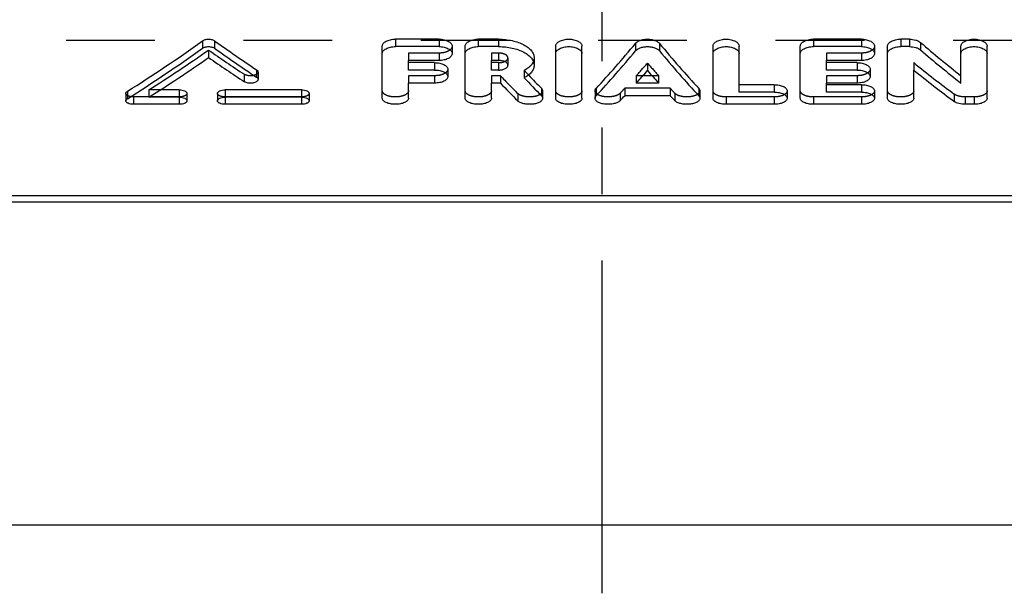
# Model space of a CAD drawing. Header units: millimetres. Extents: x 397 to 603, y 380 to 620.
# Tile 2 of 10: x 457 to 530, y 380 to 422. Entities that reach past the tile are written whole.
import ezdxf

# ---------------------------------------------------------------- set-up
doc = ezdxf.new("R2010")
doc.units = ezdxf.units.MM
doc.header["$LTSCALE"] = 65.185185
doc.linetypes.add('CENTER', pattern=[0.6, 0.375, -0.075, 0.075, -0.075])
doc.linetypes.add('HIDDEN', pattern=[0.2, 0.1, -0.1])
for name, color, linetype in [('ACHSEN_S', 7, 'CONTINUOUS'), ('FLAECHEN', 7, 'CONTINUOUS'), ('KONST.EL_MIT_GEO', 7, 'CONTINUOUS')]:
    doc.layers.add(name, color=color, linetype=linetype)

msp = doc.modelspace()

# ---------------------------------------------------------------- linework, layer by layer
at = {"layer": 'ACHSEN_S', "color": 2, "linetype": 'CENTER'}
msp.add_line((500, 380), (500, 620), dxfattribs=at)
at = {"layer": 'FLAECHEN', "color": 8, "linetype": 'HIDDEN'}
msp.add_line((597.5, 420.627), (402.5, 420.627), dxfattribs=at)
at = {"layer": 'KONST.EL_MIT_GEO', "color": 7, "linetype": 'Continuous'}
for p, q in [((470.629, 420.595), (470.629, 420.049)), ((471.527, 420.595), (471.527, 420.049)), ((488.018, 420.716), (484.811, 420.716)), ((484.811, 420.716), (484.811, 420.17)), ((488.018, 420.716), (488.018, 420.17)), ((492.4, 420.716), (490.905, 420.716)), ((490.905, 420.716), (490.905, 420.17)), ((492.4, 420.716), (492.4, 420.17)), ((519.061, 420.716), (515.533, 420.716)), ((515.533, 420.716), (515.533, 420.17)), ((519.061, 420.716), (519.061, 420.17)), ((522.59, 420.716), (521.948, 420.716)), ((521.948, 420.716), (521.948, 420.17)), ((522.59, 420.716), (522.59, 420.17)), ((523.406, 420.473), (523.406, 419.927)), ((483.848, 416.376), (483.848, 420.201)), ((488.018, 420.17), (484.811, 420.17)), ((488.981, 420.201), (488.981, 419.656)), ((489.943, 416.376), (489.943, 420.201)), ((492.4, 420.17), (490.905, 420.17)), ((496.596, 416.376), (496.596, 420.201)), ((498.52, 416.376), (498.52, 420.201)), ((502.457, 420.407), (502.457, 419.862)), ((504.219, 420.407), (504.219, 419.862)), ((508.156, 416.376), (508.156, 420.201)), ((510.08, 416.83), (510.08, 420.201)), ((514.571, 416.376), (514.571, 420.201)), ((519.061, 420.17), (515.533, 420.17)), ((520.024, 420.201), (520.024, 419.656)), ((520.986, 416.376), (520.986, 420.201)), ((522.59, 420.17), (521.948, 420.17)), ((526.378, 417.491), (526.378, 420.201)), ((528.302, 416.376), (528.302, 420.201)), ((488.018, 419.15), (485.773, 419.15)), ((485.773, 418.449), (485.773, 419.15)), ((492.4, 419.15), (491.867, 419.15)), ((491.867, 418.449), (491.867, 419.15)), ((495.006, 419.342), (495.006, 418.797)), ((519.061, 419.15), (516.495, 419.15)), ((516.495, 418.449), (516.495, 419.15)), ((474.607, 418.469), (474.607, 417.925)), ((474.719, 418.302), (474.719, 417.757)), ((487.697, 418.993), (485.773, 418.993)), ((487.697, 418.449), (485.773, 418.449)), ((487.697, 418.993), (487.697, 418.449)), ((488.66, 418.509), (488.66, 417.965)), ((492.4, 418.993), (491.867, 418.993)), ((492.4, 418.449), (491.867, 418.449)), ((492.4, 418.993), (492.4, 418.449)), ((518.741, 418.993), (516.495, 418.993)), ((518.741, 418.449), (516.495, 418.449)), ((518.741, 418.993), (518.741, 418.449)), ((519.703, 418.509), (519.703, 417.965)), ((522.91, 416.376), (522.91, 418.447)), ((503.673, 418.033), (503.003, 418.033)), ((465.112, 416.889), (465.112, 416.346)), ((468.929, 416.995), (467.538, 416.995)), ((468.929, 416.995), (468.929, 416.451)), ((477.91, 416.995), (472.297, 416.995)), ((472.297, 416.995), (472.297, 416.451)), ((477.91, 416.995), (477.91, 416.451)), ((487.697, 417.489), (485.773, 417.489)), ((485.773, 416.376), (485.773, 417.489)), ((492.525, 417.489), (491.867, 417.489)), ((491.867, 416.376), (491.867, 417.489)), ((495.543, 417.11), (495.543, 416.567)), ((495.633, 416.919), (495.633, 416.376)), ((499.482, 416.919), (499.482, 416.376)), ((499.564, 417.101), (499.564, 416.558)), ((504.157, 417.489), (502.519, 417.489)), ((507.112, 417.101), (507.112, 416.558)), ((507.193, 416.919), (507.193, 416.376)), ((512.646, 417.374), (510.08, 417.374)), ((512.646, 417.374), (512.646, 416.83)), ((513.608, 416.919), (513.608, 416.376)), ((518.741, 417.489), (516.495, 417.489)), ((516.495, 416.83), (516.495, 417.489)), ((519.061, 417.374), (516.495, 417.374)), ((519.061, 417.374), (519.061, 416.83)), ((520.024, 416.919), (520.024, 416.376)), ((465, 416.733), (465, 416.189)), ((468.929, 416.451), (466.682, 416.451)), ((469.491, 416.733), (469.491, 416.189)), ((471.736, 416.733), (471.736, 416.189)), ((477.91, 416.451), (472.297, 416.451)), ((478.472, 416.733), (478.472, 416.189)), ((505.003, 416.564), (501.672, 416.564)), ((512.646, 416.83), (510.08, 416.83)), ((519.061, 416.83), (516.495, 416.83)), ((468.929, 415.93), (465.561, 415.93)), ((477.91, 415.93), (472.297, 415.93)), ((512.646, 415.93), (509.118, 415.93)), ((519.061, 415.93), (515.533, 415.93)), ((527.34, 415.93), (526.698, 415.93)), ((551.03, 409.214), (448.97, 409.214)), ((550.334, 408.731), (449.666, 408.731)), ((597.5, 385), (402.5, 385))]:
    msp.add_line(p, q, dxfattribs=at)
at = {"layer": 'KONST.EL_MIT_GEO', "color": 8, "linetype": 'HIDDEN'}
for p, q in [((471.079, 419.919), (471.079, 419.373)), ((488.018, 419.695), (485.773, 419.695)), ((485.773, 419.695), (485.773, 419.15)), ((488.018, 419.695), (488.018, 419.15)), ((492.4, 419.695), (491.867, 419.695)), ((491.867, 419.695), (491.867, 419.15)), ((492.4, 419.695), (492.4, 419.15)), ((493.081, 419.342), (493.081, 418.797)), ((519.061, 419.695), (516.495, 419.695)), ((516.495, 419.695), (516.495, 419.15)), ((519.061, 419.695), (519.061, 419.15)), ((494.276, 418.427), (494.276, 417.883)), ((503.338, 418.961), (503.338, 418.417)), ((522.91, 418.992), (522.91, 418.447)), ((473.708, 418.135), (473.708, 417.591)), ((487.697, 418.033), (485.773, 418.033)), ((485.773, 418.033), (485.773, 417.489)), ((487.697, 418.033), (487.697, 417.489)), ((492.525, 418.033), (491.867, 418.033)), ((491.867, 418.033), (491.867, 417.489)), ((492.525, 418.033), (492.525, 417.489)), ((503.003, 418.033), (502.519, 418.033)), ((502.519, 418.033), (502.519, 417.489)), ((504.157, 418.033), (503.673, 418.033)), ((504.157, 418.033), (504.157, 417.489)), ((518.741, 418.033), (516.495, 418.033)), ((516.495, 418.033), (516.495, 417.489)), ((518.741, 418.033), (518.741, 417.489)), ((467.538, 416.995), (466.682, 416.995)), ((466.682, 416.995), (466.682, 416.451)), ((505.003, 417.108), (501.672, 417.108)), ((501.672, 417.108), (501.672, 416.564)), ((505.003, 417.108), (505.003, 416.564)), ((468.929, 416.474), (465.561, 416.474)), ((465.561, 416.474), (465.561, 415.93)), ((468.929, 416.451), (468.929, 415.93)), ((477.91, 416.474), (472.297, 416.474)), ((472.297, 416.451), (472.297, 415.93)), ((477.91, 416.451), (477.91, 415.93)), ((493.799, 416.73), (493.799, 416.186)), ((501.325, 416.739), (501.325, 416.195)), ((505.35, 416.739), (505.35, 416.195)), ((512.646, 416.474), (509.118, 416.474)), ((509.118, 416.474), (509.118, 415.93)), ((512.646, 416.474), (512.646, 415.93)), ((519.061, 416.474), (515.533, 416.474)), ((515.533, 416.474), (515.533, 415.93)), ((519.061, 416.474), (519.061, 415.93)), ((525.882, 416.682), (525.882, 416.138)), ((527.34, 416.474), (526.698, 416.474)), ((526.698, 416.474), (526.698, 415.93)), ((527.34, 416.474), (527.34, 415.93))]:
    msp.add_line(p, q, dxfattribs=at)
at = {"layer": 'KONST.EL_MIT_GEO', "color": 7, "linetype": 'Continuous'}
for centre, major_axis, ratio, start_param, end_param in [((464.067, 500), (48.822, 89.898), 0.562587, -2.358959, -2.280341), ((478.109, 500), (-49.066, 89.842), 0.563474, -4.004861, -3.961068), ((528.747, 500), (-36.281, 92.227), 0.500867, -3.898432, -3.847719), ((464.067, 500), (49.139, 90.481), 0.562587, -2.359055, -2.280945), ((478.109, 500), (-49.385, 90.425), 0.563474, -4.004256, -3.960747), ((498.75, 500), (21.925, 93.641), 0.374534, -2.563203, -2.493132), ((498.75, 500), (22.067, 94.248), 0.374534, -2.56333, -2.493713), ((507.926, 500), (-21.925, 93.641), 0.374534, -3.790053, -3.719982), ((507.926, 500), (-22.067, 94.248), 0.374534, -3.789473, -3.719855), ((528.747, 500), (-36.516, 92.825), 0.500867, -3.897843, -3.847459), ((465.469, 500), (49.139, 90.481), 0.562587, -2.356675, -2.294447), ((476.706, 500), (-49.385, 90.425), 0.563474, -3.990749, -3.95362), ((500.852, 500), (22.067, 94.248), 0.374534, -2.542838, -2.523145), ((505.823, 500), (-22.067, 94.248), 0.374534, -3.76004, -3.740348), ((526.477, 500), (-36.516, 92.825), 0.500867, -3.867748, -3.81744), ((496.415, 500), (-23.835, 94.142), 0.394347, -3.760829, -3.732099), ((496.415, 500), (-23.681, 93.535), 0.394347, -3.753807, -3.732227), ((494.291, 500), (-23.835, 94.142), 0.394347, -3.752389, -3.723501), ((500.852, 500), (22.067, 94.248), 0.374534, -2.571524, -2.563189), ((505.823, 500), (-22.067, 94.248), 0.374534, -3.719997, -3.711661)]:
    msp.add_ellipse(centre, major_axis=major_axis, ratio=ratio, start_param=start_param, end_param=end_param, dxfattribs=at)
at = {"layer": 'KONST.EL_MIT_GEO', "color": 8, "linetype": 'HIDDEN'}
for centre, major_axis, ratio, start_param, end_param in [((465.469, 500), (48.822, 89.898), 0.562587, -2.356564, -2.29393), ((476.706, 500), (-49.066, 89.842), 0.563474, -3.991265, -3.953895), ((496.415, 500), (-23.681, 93.535), 0.394347, -3.761144, -3.753807), ((500.852, 500), (21.925, 93.641), 0.374534, -2.542578, -2.522757), ((505.823, 500), (-21.925, 93.641), 0.374534, -3.760428, -3.740608), ((526.477, 500), (-36.281, 92.227), 0.500867, -3.86814, -3.817505), ((494.291, 500), (-23.681, 93.535), 0.394347, -3.752649, -3.723573), ((500.852, 500), (21.925, 93.641), 0.374534, -2.57145, -2.563061), ((505.823, 500), (-21.925, 93.641), 0.374534, -3.720124, -3.711735)]:
    msp.add_ellipse(centre, major_axis=major_axis, ratio=ratio, start_param=start_param, end_param=end_param, dxfattribs=at)
at = {"layer": 'KONST.EL_MIT_GEO', "color": 7, "linetype": 'Continuous'}
for points, knots in [([(470.629, 420.595), (470.687, 420.637), (470.836, 420.698), (471.078, 420.726), (471.32, 420.698), (471.469, 420.637), (471.527, 420.595)], [0, 0, 0, 0, 0.230574, 0.499888, 0.769266, 1, 1, 1, 1]), ([(483.848, 420.201), (483.848, 420.235), (483.862, 420.306), (483.921, 420.404), (484.012, 420.493), (484.181, 420.601), (484.452, 420.692), (484.687, 420.716), (484.811, 420.716)], [0, 0, 0, 0, 0.085611, 0.179033, 0.285187, 0.405897, 0.686395, 1, 1, 1, 1]), ([(488.018, 420.716), (488.142, 420.716), (488.377, 420.692), (488.648, 420.601), (488.817, 420.493), (488.908, 420.404), (488.967, 420.306), (488.981, 420.235), (488.981, 420.201)], [0, 0, 0, 0, 0.313605, 0.594103, 0.714814, 0.820967, 0.914391, 1, 1, 1, 1]), ([(489.943, 420.201), (489.943, 420.235), (489.957, 420.306), (490.015, 420.404), (490.106, 420.493), (490.276, 420.601), (490.547, 420.692), (490.781, 420.716), (490.905, 420.716)], [0, 0, 0, 0, 0.085611, 0.179033, 0.285187, 0.405897, 0.686395, 1, 1, 1, 1]), ([(492.4, 420.716), (492.735, 420.716), (493.228, 420.666), (493.84, 420.493), (494.235, 420.323), (494.562, 420.116), (494.81, 419.88), (494.968, 419.62), (495.006, 419.431), (495.006, 419.342)], [0, 0, 0, 0, 0.314881, 0.461898, 0.597029, 0.717902, 0.823741, 0.916157, 1, 1, 1, 1]), ([(496.596, 420.201), (496.596, 420.235), (496.609, 420.306), (496.668, 420.404), (496.759, 420.493), (496.928, 420.601), (497.199, 420.692), (497.558, 420.729), (497.916, 420.692), (498.187, 420.601), (498.357, 420.493), (498.448, 420.404), (498.506, 420.306), (498.52, 420.235), (498.52, 420.201)], [0, 0, 0, 0, 0.042805, 0.089516, 0.142593, 0.202949, 0.343198, 0.5, 0.656802, 0.797051, 0.857407, 0.910484, 0.957195, 1, 1, 1, 1]), ([(502.457, 420.407), (502.498, 420.457), (502.61, 420.548), (502.818, 420.642), (503.067, 420.702), (503.338, 420.723), (503.608, 420.702), (503.857, 420.642), (504.066, 420.548), (504.178, 420.457), (504.219, 420.407)], [0, 0, 0, 0, 0.100825, 0.22082, 0.3562, 0.5, 0.6438, 0.77918, 0.899175, 1, 1, 1, 1]), ([(508.156, 420.201), (508.156, 420.235), (508.169, 420.306), (508.228, 420.404), (508.319, 420.493), (508.489, 420.601), (508.759, 420.692), (509.118, 420.729), (509.476, 420.692), (509.747, 420.601), (509.917, 420.493), (510.008, 420.404), (510.066, 420.306), (510.08, 420.235), (510.08, 420.201)], [0, 0, 0, 0, 0.042805, 0.089516, 0.142593, 0.202949, 0.343198, 0.5, 0.656802, 0.797051, 0.857407, 0.910484, 0.957195, 1, 1, 1, 1]), ([(514.571, 420.201), (514.571, 420.235), (514.585, 420.306), (514.643, 420.404), (514.734, 420.493), (514.904, 420.601), (515.175, 420.692), (515.409, 420.716), (515.533, 420.716)], [0, 0, 0, 0, 0.085611, 0.179033, 0.285187, 0.405897, 0.686395, 1, 1, 1, 1]), ([(519.061, 420.716), (519.185, 420.716), (519.42, 420.692), (519.691, 420.601), (519.86, 420.493), (519.952, 420.404), (520.01, 420.306), (520.024, 420.235), (520.024, 420.201)], [0, 0, 0, 0, 0.313605, 0.594103, 0.714814, 0.820967, 0.914391, 1, 1, 1, 1]), ([(520.986, 420.201), (520.986, 420.235), (521, 420.306), (521.058, 420.404), (521.149, 420.493), (521.319, 420.601), (521.59, 420.692), (521.824, 420.716), (521.948, 420.716)], [0, 0, 0, 0, 0.085611, 0.179033, 0.285187, 0.405897, 0.686395, 1, 1, 1, 1]), ([(522.59, 420.716), (522.747, 420.716), (522.977, 420.687), (523.247, 420.584), (523.359, 420.513), (523.406, 420.473)], [0, 0, 0, 0, 0.544729, 0.787901, 1, 1, 1, 1]), ([(526.378, 420.201), (526.378, 420.235), (526.392, 420.306), (526.45, 420.404), (526.541, 420.493), (526.711, 420.601), (526.982, 420.692), (527.34, 420.729), (527.698, 420.692), (527.969, 420.601), (528.139, 420.493), (528.23, 420.404), (528.288, 420.306), (528.302, 420.235), (528.302, 420.201)], [0, 0, 0, 0, 0.042805, 0.089516, 0.142593, 0.202949, 0.343198, 0.5, 0.656802, 0.797051, 0.857407, 0.910484, 0.957195, 1, 1, 1, 1]), ([(470.629, 420.049), (470.688, 420.091), (470.836, 420.152), (471.078, 420.18), (471.32, 420.152), (471.469, 420.091), (471.527, 420.049)], [0, 0, 0, 0, 0.230561, 0.499892, 0.769284, 1, 1, 1, 1]), ([(483.848, 419.656), (483.848, 419.689), (483.862, 419.76), (483.921, 419.859), (484.012, 419.947), (484.181, 420.055), (484.452, 420.146), (484.687, 420.17), (484.811, 420.17)], [0, 0, 0, 0, 0.085558, 0.178939, 0.285072, 0.405781, 0.686321, 1, 1, 1, 1]), ([(488.018, 420.17), (488.142, 420.17), (488.377, 420.146), (488.648, 420.055), (488.817, 419.947), (488.908, 419.859), (488.967, 419.76), (488.981, 419.689), (488.981, 419.656)], [0, 0, 0, 0, 0.313679, 0.594219, 0.714929, 0.821061, 0.914444, 1, 1, 1, 1]), ([(489.943, 419.656), (489.943, 419.689), (489.957, 419.76), (490.015, 419.859), (490.106, 419.947), (490.276, 420.055), (490.547, 420.146), (490.781, 420.17), (490.905, 420.17)], [0, 0, 0, 0, 0.085558, 0.178939, 0.285072, 0.405781, 0.686321, 1, 1, 1, 1]), ([(492.4, 420.17), (492.735, 420.17), (493.228, 420.12), (493.84, 419.947), (494.235, 419.777), (494.562, 419.571), (494.81, 419.335), (494.968, 419.075), (495.006, 418.886), (495.006, 418.797)], [0, 0, 0, 0, 0.314947, 0.461987, 0.59713, 0.718, 0.823819, 0.916201, 1, 1, 1, 1]), ([(496.596, 419.656), (496.596, 419.689), (496.609, 419.76), (496.668, 419.859), (496.759, 419.947), (496.928, 420.055), (497.199, 420.146), (497.558, 420.183), (497.916, 420.146), (498.187, 420.055), (498.357, 419.947), (498.448, 419.859), (498.506, 419.76), (498.52, 419.689), (498.52, 419.656)], [0, 0, 0, 0, 0.042779, 0.08947, 0.142536, 0.20289, 0.34316, 0.5, 0.65684, 0.79711, 0.857464, 0.91053, 0.957221, 1, 1, 1, 1]), ([(502.457, 419.862), (502.498, 419.911), (502.61, 420.002), (502.818, 420.096), (503.067, 420.156), (503.338, 420.177), (503.608, 420.156), (503.857, 420.096), (504.066, 420.002), (504.178, 419.911), (504.219, 419.862)], [0, 0, 0, 0, 0.1008, 0.220791, 0.356182, 0.5, 0.643818, 0.779209, 0.8992, 1, 1, 1, 1]), ([(508.156, 419.656), (508.156, 419.689), (508.169, 419.76), (508.228, 419.859), (508.319, 419.947), (508.489, 420.055), (508.76, 420.146), (509.118, 420.183), (509.476, 420.146), (509.747, 420.055), (509.917, 419.947), (510.008, 419.859), (510.066, 419.76), (510.08, 419.689), (510.08, 419.656)], [0, 0, 0, 0, 0.042779, 0.08947, 0.142536, 0.20289, 0.34316, 0.5, 0.65684, 0.79711, 0.857464, 0.91053, 0.957221, 1, 1, 1, 1]), ([(514.571, 419.656), (514.571, 419.689), (514.585, 419.76), (514.643, 419.859), (514.734, 419.947), (514.904, 420.055), (515.175, 420.146), (515.409, 420.17), (515.533, 420.17)], [0, 0, 0, 0, 0.085558, 0.178939, 0.285072, 0.405781, 0.686321, 1, 1, 1, 1]), ([(519.061, 420.17), (519.185, 420.17), (519.42, 420.146), (519.691, 420.055), (519.86, 419.947), (519.952, 419.859), (520.01, 419.76), (520.024, 419.689), (520.024, 419.656)], [0, 0, 0, 0, 0.313679, 0.594219, 0.714929, 0.821061, 0.914444, 1, 1, 1, 1]), ([(520.986, 419.656), (520.986, 419.689), (521, 419.76), (521.058, 419.859), (521.149, 419.947), (521.319, 420.055), (521.59, 420.146), (521.824, 420.17), (521.948, 420.17)], [0, 0, 0, 0, 0.085558, 0.178939, 0.285072, 0.405781, 0.686321, 1, 1, 1, 1]), ([(522.59, 420.17), (522.747, 420.17), (522.977, 420.141), (523.247, 420.038), (523.359, 419.967), (523.406, 419.927)], [0, 0, 0, 0, 0.544771, 0.787937, 1, 1, 1, 1]), ([(526.378, 419.656), (526.378, 419.689), (526.392, 419.76), (526.45, 419.859), (526.541, 419.947), (526.711, 420.055), (526.982, 420.146), (527.34, 420.183), (527.698, 420.146), (527.969, 420.055), (528.139, 419.947), (528.23, 419.859), (528.288, 419.76), (528.302, 419.689), (528.302, 419.656)], [0, 0, 0, 0, 0.042779, 0.08947, 0.142536, 0.20289, 0.34316, 0.5, 0.65684, 0.79711, 0.857464, 0.91053, 0.957221, 1, 1, 1, 1]), ([(488.981, 419.656), (488.981, 419.622), (488.967, 419.551), (488.908, 419.454), (488.817, 419.367), (488.647, 419.261), (488.376, 419.173), (488.142, 419.15), (488.018, 419.15)], [0, 0, 0, 0, 0.085568, 0.178593, 0.284283, 0.40469, 0.68539, 1, 1, 1, 1]), ([(493.081, 418.797), (493.081, 418.821), (493.071, 418.87), (493.03, 418.937), (492.965, 418.998), (492.845, 419.072), (492.653, 419.134), (492.487, 419.15), (492.4, 419.15)], [0, 0, 0, 0, 0.083857, 0.175932, 0.281373, 0.402017, 0.683913, 1, 1, 1, 1]), ([(492.4, 418.993), (492.476, 418.993), (492.622, 419.006), (492.764, 419.044), (492.829, 419.071)], [0, 0, 0, 0, 0.521755, 1, 1, 1, 1]), ([(520.024, 419.656), (520.024, 419.622), (520.01, 419.551), (519.952, 419.454), (519.86, 419.367), (519.69, 419.261), (519.419, 419.173), (519.185, 419.15), (519.061, 419.15)], [0, 0, 0, 0, 0.085568, 0.178593, 0.284283, 0.40469, 0.68539, 1, 1, 1, 1]), ([(474.607, 418.469), (474.639, 418.448), (474.693, 418.402), (474.719, 418.332), (474.719, 418.302)], [0, 0, 0, 0, 0.554111, 1, 1, 1, 1]), ([(487.697, 418.993), (487.821, 418.993), (488.055, 418.971), (488.325, 418.886), (488.495, 418.784), (488.587, 418.701), (488.646, 418.608), (488.66, 418.541), (488.66, 418.509)], [0, 0, 0, 0, 0.318217, 0.60142, 0.72209, 0.826977, 0.917852, 1, 1, 1, 1]), ([(487.697, 418.449), (487.821, 418.449), (488.055, 418.427), (488.325, 418.342), (488.495, 418.24), (488.587, 418.156), (488.646, 418.064), (488.66, 417.996), (488.66, 417.965)], [0, 0, 0, 0, 0.318264, 0.601493, 0.722162, 0.827035, 0.917885, 1, 1, 1, 1]), ([(492.4, 418.449), (492.487, 418.449), (492.653, 418.465), (492.845, 418.525), (492.965, 418.598), (493.03, 418.658), (493.072, 418.725), (493.081, 418.774), (493.081, 418.797)], [0, 0, 0, 0, 0.316756, 0.59877, 0.719199, 0.824324, 0.916139, 1, 1, 1, 1]), ([(495.006, 418.797), (495.006, 418.711), (494.97, 418.53), (494.819, 418.281), (494.581, 418.059), (494.385, 417.939), (494.276, 417.883)], [0, 0, 0, 0, 0.210826, 0.439879, 0.701018, 1, 1, 1, 1]), ([(518.741, 418.993), (518.864, 418.993), (519.098, 418.971), (519.368, 418.886), (519.538, 418.784), (519.63, 418.701), (519.689, 418.608), (519.703, 418.541), (519.703, 418.509)], [0, 0, 0, 0, 0.318217, 0.60142, 0.72209, 0.826977, 0.917852, 1, 1, 1, 1]), ([(518.741, 418.449), (518.864, 418.449), (519.098, 418.427), (519.368, 418.342), (519.538, 418.24), (519.63, 418.156), (519.689, 418.064), (519.703, 417.996), (519.703, 417.965)], [0, 0, 0, 0, 0.318264, 0.601493, 0.722162, 0.827035, 0.917885, 1, 1, 1, 1]), ([(474.719, 417.757), (474.719, 417.728), (474.695, 417.661), (474.608, 417.586), (474.485, 417.527), (474.332, 417.49), (474.163, 417.477), (473.994, 417.489), (473.839, 417.524), (473.747, 417.566), (473.708, 417.591)], [0, 0, 0, 0, 0.078238, 0.17448, 0.294513, 0.434558, 0.585869, 0.737529, 0.878555, 1, 1, 1, 1]), ([(474.607, 417.925), (474.639, 417.903), (474.693, 417.858), (474.719, 417.788), (474.719, 417.757)], [0, 0, 0, 0, 0.554166, 1, 1, 1, 1]), ([(488.66, 417.965), (488.66, 417.933), (488.646, 417.866), (488.587, 417.774), (488.495, 417.692), (488.325, 417.593), (488.054, 417.511), (487.821, 417.489), (487.697, 417.489)], [0, 0, 0, 0, 0.082112, 0.172587, 0.277011, 0.397376, 0.680777, 1, 1, 1, 1]), ([(519.703, 417.965), (519.703, 417.933), (519.689, 417.866), (519.63, 417.774), (519.538, 417.692), (519.368, 417.593), (519.097, 417.511), (518.864, 417.489), (518.741, 417.489)], [0, 0, 0, 0, 0.082112, 0.172587, 0.277011, 0.397376, 0.680777, 1, 1, 1, 1]), ([(465, 416.733), (465, 416.762), (465.027, 416.828), (465.08, 416.869), (465.112, 416.889)], [0, 0, 0, 0, 0.439062, 1, 1, 1, 1]), ([(468.929, 416.995), (469.001, 416.995), (469.137, 416.983), (469.295, 416.937), (469.394, 416.882), (469.448, 416.837), (469.482, 416.787), (469.491, 416.75), (469.491, 416.733)], [0, 0, 0, 0, 0.32382, 0.610217, 0.730789, 0.834126, 0.921947, 1, 1, 1, 1]), ([(471.736, 416.733), (471.736, 416.75), (471.744, 416.787), (471.779, 416.837), (471.832, 416.882), (471.932, 416.937), (472.09, 416.983), (472.225, 416.995), (472.297, 416.995)], [0, 0, 0, 0, 0.078053, 0.165874, 0.269211, 0.389783, 0.67618, 1, 1, 1, 1]), ([(477.91, 416.995), (477.982, 416.995), (478.118, 416.983), (478.276, 416.937), (478.375, 416.882), (478.429, 416.837), (478.463, 416.787), (478.472, 416.75), (478.472, 416.733)], [0, 0, 0, 0, 0.32382, 0.610217, 0.730789, 0.834126, 0.921947, 1, 1, 1, 1]), ([(495.543, 417.11), (495.57, 417.083), (495.615, 417.025), (495.633, 416.953), (495.633, 416.919)], [0, 0, 0, 0, 0.534522, 1, 1, 1, 1]), ([(499.482, 416.919), (499.482, 416.951), (499.499, 417.019), (499.539, 417.075), (499.564, 417.101)], [0, 0, 0, 0, 0.468179, 1, 1, 1, 1]), ([(507.112, 417.101), (507.136, 417.075), (507.177, 417.019), (507.193, 416.951), (507.193, 416.919)], [0, 0, 0, 0, 0.531821, 1, 1, 1, 1]), ([(512.646, 417.374), (512.77, 417.374), (513.002, 417.353), (513.273, 417.274), (513.443, 417.178), (513.535, 417.1), (513.594, 417.013), (513.608, 416.949), (513.608, 416.919)], [0, 0, 0, 0, 0.323015, 0.609024, 0.729663, 0.833255, 0.921487, 1, 1, 1, 1]), ([(519.061, 417.374), (519.185, 417.374), (519.417, 417.353), (519.688, 417.274), (519.858, 417.178), (519.95, 417.1), (520.009, 417.013), (520.024, 416.949), (520.024, 416.919)], [0, 0, 0, 0, 0.323015, 0.609024, 0.729663, 0.833255, 0.921487, 1, 1, 1, 1]), ([(465, 416.189), (465, 416.218), (465.027, 416.284), (465.08, 416.326), (465.112, 416.346)], [0, 0, 0, 0, 0.439048, 1, 1, 1, 1]), ([(465.561, 415.93), (465.489, 415.93), (465.354, 415.942), (465.196, 415.986), (465.096, 416.041), (465.043, 416.085), (465.008, 416.135), (465, 416.172), (465, 416.189)], [0, 0, 0, 0, 0.324412, 0.610923, 0.731317, 0.834383, 0.921967, 1, 1, 1, 1]), ([(468.929, 416.451), (469.001, 416.451), (469.137, 416.439), (469.295, 416.393), (469.394, 416.338), (469.448, 416.293), (469.482, 416.243), (469.491, 416.206), (469.491, 416.189)], [0, 0, 0, 0, 0.323832, 0.610236, 0.730807, 0.83414, 0.921955, 1, 1, 1, 1]), ([(469.491, 416.189), (469.491, 416.172), (469.482, 416.135), (469.448, 416.085), (469.394, 416.041), (469.294, 415.986), (469.137, 415.942), (469.001, 415.93), (468.929, 415.93)], [0, 0, 0, 0, 0.078033, 0.165618, 0.268685, 0.38908, 0.67559, 1, 1, 1, 1]), ([(471.736, 416.189), (471.736, 416.206), (471.744, 416.243), (471.779, 416.293), (471.832, 416.338), (471.932, 416.393), (472.09, 416.439), (472.225, 416.451), (472.297, 416.451)], [0, 0, 0, 0, 0.078045, 0.16586, 0.269193, 0.389764, 0.676168, 1, 1, 1, 1]), ([(472.297, 415.93), (472.225, 415.93), (472.09, 415.942), (471.932, 415.986), (471.832, 416.041), (471.779, 416.085), (471.744, 416.135), (471.736, 416.172), (471.736, 416.189)], [0, 0, 0, 0, 0.32441, 0.61092, 0.731315, 0.834382, 0.921967, 1, 1, 1, 1]), ([(477.91, 416.451), (477.982, 416.451), (478.118, 416.439), (478.276, 416.393), (478.375, 416.338), (478.429, 416.293), (478.463, 416.243), (478.472, 416.206), (478.472, 416.189)], [0, 0, 0, 0, 0.323832, 0.610236, 0.730807, 0.83414, 0.921955, 1, 1, 1, 1]), ([(478.472, 416.189), (478.472, 416.172), (478.463, 416.135), (478.429, 416.085), (478.375, 416.041), (478.276, 415.986), (478.118, 415.942), (477.982, 415.93), (477.91, 415.93)], [0, 0, 0, 0, 0.078033, 0.165618, 0.268685, 0.38908, 0.67559, 1, 1, 1, 1]), ([(485.773, 416.376), (485.773, 416.346), (485.759, 416.282), (485.699, 416.196), (485.608, 416.12), (485.437, 416.027), (485.166, 415.95), (484.811, 415.919), (484.455, 415.95), (484.185, 416.027), (484.014, 416.12), (483.922, 416.196), (483.863, 416.282), (483.848, 416.346), (483.848, 416.376)], [0, 0, 0, 0, 0.039243, 0.083158, 0.134723, 0.19489, 0.33799, 0.5, 0.66201, 0.80511, 0.865277, 0.916842, 0.960757, 1, 1, 1, 1]), ([(491.867, 416.376), (491.867, 416.346), (491.853, 416.282), (491.794, 416.196), (491.702, 416.12), (491.531, 416.027), (491.261, 415.95), (490.905, 415.919), (490.549, 415.95), (490.279, 416.027), (490.108, 416.12), (490.016, 416.196), (489.957, 416.282), (489.943, 416.346), (489.943, 416.376)], [0, 0, 0, 0, 0.039243, 0.083158, 0.134723, 0.19489, 0.33799, 0.5, 0.66201, 0.80511, 0.865277, 0.916842, 0.960757, 1, 1, 1, 1]), ([(495.633, 416.376), (495.633, 416.35), (495.623, 416.296), (495.579, 416.221), (495.511, 416.153), (495.38, 416.065), (495.167, 415.984), (494.874, 415.932), (494.559, 415.925), (494.256, 415.965), (493.996, 416.046), (493.851, 416.134), (493.799, 416.186)], [0, 0, 0, 0, 0.037154, 0.077672, 0.123978, 0.177185, 0.30375, 0.451257, 0.607688, 0.759164, 0.892816, 1, 1, 1, 1]), ([(495.543, 416.567), (495.57, 416.54), (495.615, 416.482), (495.633, 416.409), (495.633, 416.376)], [0, 0, 0, 0, 0.534532, 1, 1, 1, 1]), ([(498.52, 416.376), (498.52, 416.346), (498.506, 416.282), (498.446, 416.196), (498.355, 416.12), (498.184, 416.027), (497.913, 415.95), (497.558, 415.919), (497.202, 415.95), (496.932, 416.027), (496.761, 416.12), (496.669, 416.196), (496.61, 416.282), (496.596, 416.346), (496.596, 416.376)], [0, 0, 0, 0, 0.039243, 0.083158, 0.134723, 0.19489, 0.33799, 0.5, 0.66201, 0.80511, 0.865277, 0.916842, 0.960757, 1, 1, 1, 1]), ([(499.482, 416.376), (499.482, 416.407), (499.499, 416.476), (499.539, 416.531), (499.564, 416.558)], [0, 0, 0, 0, 0.46817, 1, 1, 1, 1]), ([(501.325, 416.195), (501.275, 416.142), (501.132, 416.051), (500.874, 415.967), (500.569, 415.926), (500.252, 415.931), (499.955, 415.982), (499.739, 416.063), (499.607, 416.151), (499.537, 416.22), (499.493, 416.296), (499.482, 416.35), (499.482, 416.376)], [0, 0, 0, 0, 0.105691, 0.238389, 0.38964, 0.546458, 0.694702, 0.822042, 0.875563, 0.922098, 0.96276, 1, 1, 1, 1]), ([(507.193, 416.376), (507.193, 416.35), (507.183, 416.296), (507.139, 416.22), (507.069, 416.151), (506.937, 416.063), (506.721, 415.982), (506.424, 415.931), (506.106, 415.926), (505.802, 415.967), (505.544, 416.051), (505.401, 416.142), (505.35, 416.195)], [0, 0, 0, 0, 0.03724, 0.077902, 0.124437, 0.177958, 0.305298, 0.453542, 0.61036, 0.761611, 0.894309, 1, 1, 1, 1]), ([(507.112, 416.558), (507.136, 416.531), (507.177, 416.476), (507.193, 416.407), (507.193, 416.376)], [0, 0, 0, 0, 0.53183, 1, 1, 1, 1]), ([(509.118, 415.93), (508.995, 415.93), (508.762, 415.95), (508.492, 416.027), (508.321, 416.12), (508.229, 416.196), (508.17, 416.282), (508.156, 416.346), (508.156, 416.376)], [0, 0, 0, 0, 0.32402, 0.610219, 0.730554, 0.833684, 0.921515, 1, 1, 1, 1]), ([(512.646, 416.83), (512.77, 416.83), (513.002, 416.809), (513.273, 416.73), (513.443, 416.634), (513.535, 416.556), (513.594, 416.47), (513.608, 416.406), (513.608, 416.376)], [0, 0, 0, 0, 0.323032, 0.60905, 0.729688, 0.833275, 0.921498, 1, 1, 1, 1]), ([(513.608, 416.376), (513.608, 416.346), (513.594, 416.282), (513.535, 416.196), (513.443, 416.12), (513.272, 416.027), (513.002, 415.95), (512.769, 415.93), (512.646, 415.93)], [0, 0, 0, 0, 0.078484, 0.166316, 0.269446, 0.389781, 0.67598, 1, 1, 1, 1]), ([(515.533, 415.93), (515.41, 415.93), (515.177, 415.95), (514.907, 416.027), (514.736, 416.12), (514.644, 416.196), (514.585, 416.282), (514.571, 416.346), (514.571, 416.376)], [0, 0, 0, 0, 0.32402, 0.610219, 0.730554, 0.833684, 0.921515, 1, 1, 1, 1]), ([(519.061, 416.83), (519.185, 416.83), (519.417, 416.809), (519.688, 416.73), (519.858, 416.634), (519.95, 416.556), (520.009, 416.47), (520.024, 416.406), (520.024, 416.376)], [0, 0, 0, 0, 0.323032, 0.60905, 0.729688, 0.833275, 0.921498, 1, 1, 1, 1]), ([(520.024, 416.376), (520.024, 416.346), (520.009, 416.282), (519.95, 416.196), (519.858, 416.12), (519.687, 416.027), (519.417, 415.95), (519.185, 415.93), (519.061, 415.93)], [0, 0, 0, 0, 0.078484, 0.166316, 0.269446, 0.389781, 0.67598, 1, 1, 1, 1]), ([(522.91, 416.376), (522.91, 416.346), (522.896, 416.282), (522.837, 416.196), (522.745, 416.12), (522.574, 416.027), (522.304, 415.95), (521.948, 415.919), (521.592, 415.95), (521.322, 416.027), (521.151, 416.12), (521.059, 416.196), (521, 416.282), (520.986, 416.346), (520.986, 416.376)], [0, 0, 0, 0, 0.039243, 0.083158, 0.134723, 0.19489, 0.33799, 0.5, 0.66201, 0.80511, 0.865277, 0.916842, 0.960757, 1, 1, 1, 1]), ([(526.698, 415.93), (526.542, 415.93), (526.314, 415.954), (526.043, 416.042), (525.93, 416.103), (525.882, 416.138)], [0, 0, 0, 0, 0.550719, 0.793055, 1, 1, 1, 1]), ([(528.302, 416.376), (528.302, 416.346), (528.288, 416.282), (528.229, 416.196), (528.137, 416.12), (527.966, 416.027), (527.696, 415.95), (527.463, 415.93), (527.34, 415.93)], [0, 0, 0, 0, 0.078485, 0.166316, 0.269446, 0.389781, 0.67598, 1, 1, 1, 1])]:
    msp.add_open_spline(points, degree=3, knots=knots, dxfattribs=at)
at = {"layer": 'KONST.EL_MIT_GEO', "color": 8, "linetype": 'HIDDEN'}
for points, knots in [([(488.981, 420.201), (488.981, 420.168), (488.967, 420.097), (488.908, 420), (488.817, 419.912), (488.647, 419.806), (488.376, 419.718), (488.142, 419.695), (488.018, 419.695)], [0, 0, 0, 0, 0.085622, 0.178685, 0.284394, 0.4048, 0.685459, 1, 1, 1, 1]), ([(520.024, 420.201), (520.024, 420.168), (520.01, 420.097), (519.952, 420), (519.86, 419.912), (519.69, 419.806), (519.419, 419.718), (519.185, 419.695), (519.061, 419.695)], [0, 0, 0, 0, 0.085622, 0.178685, 0.284394, 0.4048, 0.685459, 1, 1, 1, 1]), ([(493.081, 419.342), (493.081, 419.365), (493.071, 419.414), (493.03, 419.482), (492.965, 419.543), (492.845, 419.617), (492.653, 419.679), (492.487, 419.695), (492.4, 419.695)], [0, 0, 0, 0, 0.083901, 0.176008, 0.281466, 0.402111, 0.683973, 1, 1, 1, 1]), ([(492.829, 419.071), (492.866, 419.086), (492.933, 419.12), (493.015, 419.185), (493.068, 419.259), (493.081, 419.316), (493.081, 419.342)], [0, 0, 0, 0, 0.30643, 0.571222, 0.797619, 1, 1, 1, 1]), ([(495.006, 419.342), (495.006, 419.256), (494.97, 419.075), (494.819, 418.826), (494.581, 418.603), (494.385, 418.483), (494.276, 418.427)], [0, 0, 0, 0, 0.21089, 0.439969, 0.701085, 1, 1, 1, 1]), ([(474.719, 418.302), (474.719, 418.272), (474.695, 418.205), (474.608, 418.13), (474.485, 418.071), (474.332, 418.034), (474.163, 418.021), (473.994, 418.033), (473.839, 418.068), (473.747, 418.11), (473.708, 418.135)], [0, 0, 0, 0, 0.078267, 0.174523, 0.294555, 0.434589, 0.585887, 0.737533, 0.878552, 1, 1, 1, 1]), ([(488.66, 418.509), (488.66, 418.477), (488.646, 418.41), (488.587, 418.318), (488.495, 418.236), (488.325, 418.137), (488.054, 418.054), (487.821, 418.033), (487.697, 418.033)], [0, 0, 0, 0, 0.082146, 0.172644, 0.277078, 0.397442, 0.680818, 1, 1, 1, 1]), ([(519.703, 418.509), (519.703, 418.477), (519.689, 418.41), (519.63, 418.318), (519.538, 418.236), (519.368, 418.137), (519.097, 418.054), (518.864, 418.033), (518.741, 418.033)], [0, 0, 0, 0, 0.082146, 0.172644, 0.277078, 0.397442, 0.680818, 1, 1, 1, 1]), ([(485.773, 416.919), (485.773, 416.89), (485.759, 416.826), (485.699, 416.74), (485.608, 416.663), (485.437, 416.57), (485.166, 416.494), (484.811, 416.463), (484.455, 416.494), (484.185, 416.57), (484.014, 416.663), (483.922, 416.74), (483.863, 416.826), (483.848, 416.89), (483.848, 416.919)], [0, 0, 0, 0, 0.039248, 0.083166, 0.134733, 0.1949, 0.337995, 0.5, 0.662005, 0.8051, 0.865267, 0.916834, 0.960752, 1, 1, 1, 1]), ([(491.867, 416.919), (491.867, 416.89), (491.853, 416.826), (491.794, 416.74), (491.702, 416.663), (491.531, 416.57), (491.261, 416.494), (490.905, 416.463), (490.549, 416.494), (490.279, 416.57), (490.108, 416.663), (490.016, 416.74), (489.957, 416.826), (489.943, 416.89), (489.943, 416.919)], [0, 0, 0, 0, 0.039248, 0.083166, 0.134733, 0.1949, 0.337995, 0.5, 0.662005, 0.8051, 0.865267, 0.916834, 0.960752, 1, 1, 1, 1]), ([(495.633, 416.919), (495.633, 416.894), (495.623, 416.84), (495.579, 416.765), (495.511, 416.696), (495.38, 416.609), (495.167, 416.528), (494.874, 416.475), (494.559, 416.468), (494.256, 416.508), (493.996, 416.589), (493.851, 416.678), (493.799, 416.73)], [0, 0, 0, 0, 0.03716, 0.077682, 0.123989, 0.177198, 0.303762, 0.451265, 0.607692, 0.759165, 0.892815, 1, 1, 1, 1]), ([(498.52, 416.919), (498.52, 416.89), (498.506, 416.826), (498.446, 416.74), (498.355, 416.663), (498.184, 416.57), (497.913, 416.494), (497.558, 416.463), (497.202, 416.494), (496.932, 416.57), (496.761, 416.663), (496.669, 416.74), (496.61, 416.826), (496.596, 416.89), (496.596, 416.919)], [0, 0, 0, 0, 0.039248, 0.083166, 0.134733, 0.1949, 0.337995, 0.5, 0.662005, 0.8051, 0.865267, 0.916834, 0.960752, 1, 1, 1, 1]), ([(501.325, 416.739), (501.275, 416.686), (501.132, 416.595), (500.874, 416.511), (500.569, 416.469), (500.252, 416.474), (499.955, 416.526), (499.739, 416.607), (499.607, 416.694), (499.537, 416.764), (499.493, 416.839), (499.482, 416.894), (499.482, 416.919)], [0, 0, 0, 0, 0.105693, 0.238389, 0.389637, 0.54645, 0.694691, 0.822029, 0.875551, 0.922088, 0.962755, 1, 1, 1, 1]), ([(507.193, 416.919), (507.193, 416.894), (507.183, 416.839), (507.139, 416.764), (507.069, 416.694), (506.937, 416.607), (506.721, 416.526), (506.424, 416.474), (506.106, 416.469), (505.802, 416.511), (505.544, 416.595), (505.401, 416.686), (505.35, 416.739)], [0, 0, 0, 0, 0.037245, 0.077912, 0.124449, 0.177971, 0.305309, 0.45355, 0.610363, 0.761611, 0.894307, 1, 1, 1, 1]), ([(509.118, 416.474), (508.995, 416.474), (508.762, 416.494), (508.492, 416.57), (508.321, 416.663), (508.229, 416.74), (508.17, 416.826), (508.156, 416.89), (508.156, 416.919)], [0, 0, 0, 0, 0.32401, 0.610201, 0.730534, 0.833667, 0.921504, 1, 1, 1, 1]), ([(513.608, 416.919), (513.608, 416.89), (513.594, 416.826), (513.535, 416.74), (513.443, 416.663), (513.272, 416.57), (513.002, 416.494), (512.769, 416.474), (512.646, 416.474)], [0, 0, 0, 0, 0.078494, 0.166333, 0.269466, 0.389799, 0.67599, 1, 1, 1, 1]), ([(515.533, 416.474), (515.41, 416.474), (515.177, 416.494), (514.907, 416.57), (514.736, 416.663), (514.644, 416.74), (514.585, 416.826), (514.571, 416.89), (514.571, 416.919)], [0, 0, 0, 0, 0.32401, 0.610201, 0.730534, 0.833667, 0.921504, 1, 1, 1, 1]), ([(520.024, 416.919), (520.024, 416.89), (520.009, 416.826), (519.95, 416.74), (519.858, 416.663), (519.687, 416.57), (519.417, 416.494), (519.185, 416.474), (519.061, 416.474)], [0, 0, 0, 0, 0.078494, 0.166333, 0.269466, 0.389799, 0.67599, 1, 1, 1, 1]), ([(522.91, 416.919), (522.91, 416.89), (522.896, 416.826), (522.837, 416.74), (522.745, 416.663), (522.574, 416.57), (522.304, 416.494), (521.948, 416.463), (521.592, 416.494), (521.322, 416.57), (521.151, 416.663), (521.059, 416.74), (521, 416.826), (520.986, 416.89), (520.986, 416.919)], [0, 0, 0, 0, 0.039248, 0.083166, 0.134733, 0.1949, 0.337995, 0.5, 0.662005, 0.8051, 0.865267, 0.916834, 0.960752, 1, 1, 1, 1]), ([(528.302, 416.919), (528.302, 416.89), (528.288, 416.826), (528.229, 416.74), (528.137, 416.663), (527.966, 416.57), (527.696, 416.494), (527.463, 416.474), (527.34, 416.474)], [0, 0, 0, 0, 0.078496, 0.166333, 0.269466, 0.389799, 0.67599, 1, 1, 1, 1]), ([(465.561, 416.474), (465.489, 416.474), (465.354, 416.485), (465.196, 416.53), (465.096, 416.584), (465.043, 416.629), (465.008, 416.678), (465, 416.715), (465, 416.733)], [0, 0, 0, 0, 0.324404, 0.610908, 0.731302, 0.83437, 0.921959, 1, 1, 1, 1]), ([(469.491, 416.733), (469.491, 416.715), (469.482, 416.678), (469.448, 416.629), (469.394, 416.584), (469.294, 416.53), (469.137, 416.485), (469.001, 416.474), (468.929, 416.474)], [0, 0, 0, 0, 0.078041, 0.165631, 0.2687, 0.389094, 0.675598, 1, 1, 1, 1]), ([(472.297, 416.474), (472.225, 416.474), (472.09, 416.485), (471.932, 416.53), (471.832, 416.584), (471.779, 416.629), (471.744, 416.678), (471.736, 416.715), (471.736, 416.733)], [0, 0, 0, 0, 0.324402, 0.610906, 0.7313, 0.834369, 0.921959, 1, 1, 1, 1]), ([(478.472, 416.733), (478.472, 416.715), (478.463, 416.678), (478.429, 416.629), (478.375, 416.584), (478.276, 416.53), (478.118, 416.485), (477.982, 416.474), (477.91, 416.474)], [0, 0, 0, 0, 0.078041, 0.165631, 0.2687, 0.389094, 0.675598, 1, 1, 1, 1]), ([(526.698, 416.474), (526.542, 416.474), (526.314, 416.497), (526.043, 416.586), (525.93, 416.647), (525.882, 416.682)], [0, 0, 0, 0, 0.550715, 0.793051, 1, 1, 1, 1])]:
    msp.add_open_spline(points, degree=3, knots=knots, dxfattribs=at)

doc.saveas('drawing.dxf')
